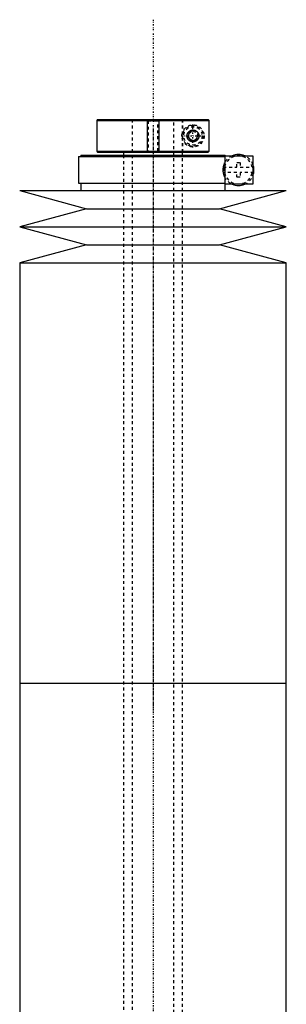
# Model space of a CAD drawing. Extents: x -168 to 702, y -1 to 976.
# Tile 9 of 9: x 605 to 695, y 643 to 976. Entities that reach past the tile are written whole.
import ezdxf

# ---------------------------------------------------------------- set-up
doc = ezdxf.new("R2010")
doc.units = 0
doc.linetypes.add('CENTER', pattern=[1.5, 0.45, -0.5, 0.05, -0.5])
doc.linetypes.add('DASHED', pattern=[2, 1, -1])
for name, color, linetype in [('AM_0', 7, 'CONTINUOUS'), ('AM_10', 7, 'CONTINUOUS'), ('AM_3', 7, 'DASHED'), ('AM_7', 7, 'CENTER')]:
    doc.layers.add(name, color=color, linetype=linetype)

msp = doc.modelspace()

# ---------------------------------------------------------------- linework, layer by layer
at = {"layer": 'AM_0', "color": 7, "linetype": 'CONTINUOUS'}
for p, q in [((631.3, 942), (631, 941.7)), ((631, 941.7), (631, 931.3)), ((631, 941.7), (668.99, 941.7)), ((631.3, 942), (668.68, 942)), ((668.99, 941.7), (668.68, 942)), ((668.99, 931.3), (668.99, 941.7)), ((624.85, 929.5), (624.85, 920.5)), ((624.85, 929.5), (674.4, 929.5)), ((625.65, 930), (625.65, 929.5)), ((625.65, 930), (674.35, 930)), ((631, 931.3), (631.3, 931)), ((631, 931.3), (668.99, 931.3)), ((631.3, 931), (668.68, 931)), ((640, 931), (640, 930)), ((660, 930), (660, 931)), ((668.68, 931), (668.99, 931.3)), ((674.35, 929.5), (674.35, 930)), ((674.4, 929.8), (683.75, 929.8)), ((674.4, 920.2), (674.4, 929.8)), ((683.75, 929.8), (683.75, 920.2)), ((624.85, 920.5), (674.4, 920.5)), ((625.65, 920.5), (625.65, 918)), ((674.35, 918), (674.35, 920.5)), ((683.75, 920.2), (674.4, 920.2)), ((605, 918), (627.5, 911.9)), ((605, 918), (695, 918)), ((672.5, 911.9), (695, 918)), ((627.5, 911.9), (605, 905.8)), ((627.5, 911.9), (672.5, 911.9)), ((695, 905.8), (672.5, 911.9)), ((605, 905.8), (627.5, 899.7)), ((605, 905.8), (695, 905.8)), ((672.5, 899.7), (695, 905.8)), ((627.5, 899.7), (605, 893.6)), ((627.5, 899.7), (672.5, 899.7)), ((695, 893.6), (672.5, 899.7)), ((605, 893.6), (605, 751.5)), ((605, 893.6), (695, 893.6)), ((695, 751.5), (695, 893.6)), ((605, 751.5), (605, 609.4)), ((605, 751.5), (695, 751.5)), ((695, 609.4), (695, 751.5))]:
    msp.add_line(p, q, dxfattribs=at)
msp.add_polyline3d([(661.5, 936.5, 0), (661.5, 936.51, 0), (661.5, 936.53, 0), (661.5, 936.56, 0), (661.5, 936.57, 0), (661.5, 936.58, 0), (661.5, 936.6, 0), (661.5, 936.63, 0), (661.51, 936.65, 0), (661.51, 936.67, 0), (661.51, 936.7, 0), (661.51, 936.71, 0), (661.51, 936.72, 0), (661.51, 936.74, 0), (661.52, 936.77, 0), (661.52, 936.79, 0), (661.52, 936.81, 0), (661.53, 936.84, 0), (661.53, 936.85, 0), (661.53, 936.86, 0), (661.54, 936.88, 0), (661.54, 936.91, 0), (661.54, 936.92, 0), (661.55, 936.93, 0), (661.55, 936.95, 0), (661.56, 936.97, 0), (661.56, 936.99, 0), (661.56, 937, 0), (661.57, 937.02, 0), (661.58, 937.04, 0), (661.58, 937.07, 0), (661.59, 937.09, 0), (661.6, 937.11, 0), (661.6, 937.12, 0), (661.6, 937.13, 0), (661.61, 937.15, 0), (661.62, 937.18, 0), (661.63, 937.2, 0), (661.63, 937.22, 0), (661.64, 937.24, 0), (661.65, 937.25, 0), (661.65, 937.26, 0), (661.66, 937.28, 0), (661.67, 937.31, 0), (661.68, 937.33, 0), (661.69, 937.35, 0), (661.7, 937.37, 0), (661.7, 937.38, 0), (661.71, 937.39, 0), (661.72, 937.41, 0), (661.73, 937.43, 0), (661.74, 937.45, 0), (661.75, 937.47, 0), (661.76, 937.49, 0), (661.77, 937.5, 0), (661.77, 937.51, 0), (661.78, 937.53, 0), (661.8, 937.55, 0), (661.81, 937.57, 0), (661.82, 937.58, 0), (661.83, 937.6, 0), (661.84, 937.61, 0), (661.84, 937.62, 0), (661.86, 937.64, 0), (661.87, 937.66, 0), (661.87, 937.67, 0), (661.91, 937.72, 0), (661.99, 937.81, 0), (662.07, 937.9, 0), (662.16, 937.99, 0), (662.25, 938.06, 0), (662.35, 938.13, 0), (662.39, 938.17, 0), (662.44, 938.2, 0), (662.54, 938.26, 0), (662.65, 938.31, 0), (662.7, 938.33, 0), (662.75, 938.35, 0), (662.85, 938.39, 0), (662.96, 938.43, 0), (663.01, 938.44, 0), (663.06, 938.45, 0), (663.17, 938.47, 0), (663.27, 938.49, 0), (663.37, 938.5, 0), (663.47, 938.5, 0), (663.57, 938.5, 0), (663.62, 938.5, 0), (663.67, 938.49, 0), (663.76, 938.48, 0), (663.86, 938.47, 0), (663.96, 938.45, 0), (664.06, 938.42, 0), (664.15, 938.39, 0), (664.2, 938.37, 0), (664.25, 938.35, 0), (664.34, 938.31, 0), (664.44, 938.27, 0), (664.52, 938.22, 0), (664.61, 938.16, 0), (664.7, 938.1, 0), (664.74, 938.07, 0), (664.78, 938.04, 0), (664.86, 937.97, 0), (664.93, 937.9, 0), (665, 937.82, 0), (665.07, 937.74, 0), (665.14, 937.65, 0), (665.17, 937.6, 0), (665.2, 937.55, 0), (665.26, 937.45, 0), (665.29, 937.38, 0), (665.3, 937.37, 0), (665.31, 937.35, 0), (665.32, 937.34, 0), (665.32, 937.33, 0), (665.33, 937.31, 0), (665.34, 937.29, 0), (665.35, 937.27, 0), (665.35, 937.25, 0), (665.36, 937.23, 0), (665.37, 937.22, 0), (665.37, 937.21, 0), (665.38, 937.19, 0), (665.38, 937.17, 0), (665.39, 937.15, 0), (665.4, 937.13, 0), (665.41, 937.11, 0), (665.41, 937.1, 0), (665.41, 937.09, 0), (665.42, 937.07, 0), (665.42, 937.05, 0), (665.43, 937.02, 0), (665.44, 937, 0), (665.44, 936.98, 0), (665.44, 936.97, 0), (665.45, 936.96, 0), (665.45, 936.94, 0), (665.46, 936.92, 0), (665.46, 936.91, 0), (665.46, 936.89, 0), (665.46, 936.87, 0), (665.47, 936.85, 0), (665.47, 936.84, 0), (665.47, 936.83, 0), (665.48, 936.81, 0), (665.48, 936.78, 0), (665.48, 936.76, 0), (665.49, 936.74, 0), (665.49, 936.72, 0), (665.49, 936.71, 0), (665.49, 936.69, 0), (665.49, 936.67, 0), (665.49, 936.65, 0), (665.5, 936.63, 0), (665.5, 936.6, 0), (665.5, 936.58, 0), (665.5, 936.57, 0), (665.5, 936.56, 0), (665.5, 936.53, 0), (665.5, 936.51, 0), (665.5, 936.5, 0), (665.5, 936.49, 0), (665.5, 936.47, 0), (665.5, 936.44, 0), (665.5, 936.43, 0), (665.5, 936.42, 0), (665.5, 936.4, 0), (665.5, 936.37, 0), (665.49, 936.35, 0), (665.49, 936.33, 0), (665.49, 936.31, 0), (665.49, 936.29, 0), (665.49, 936.28, 0), (665.49, 936.26, 0), (665.48, 936.24, 0), (665.48, 936.22, 0), (665.48, 936.19, 0), (665.47, 936.17, 0), (665.47, 936.16, 0), (665.47, 936.15, 0), (665.46, 936.13, 0), (665.46, 936.11, 0), (665.46, 936.09, 0), (665.46, 936.08, 0), (665.45, 936.06, 0), (665.45, 936.04, 0), (665.44, 936.03, 0), (665.44, 936.02, 0), (665.44, 936, 0), (665.43, 935.98, 0), (665.42, 935.95, 0), (665.42, 935.93, 0), (665.41, 935.91, 0), (665.41, 935.9, 0), (665.41, 935.89, 0), (665.4, 935.87, 0), (665.39, 935.85, 0), (665.38, 935.83, 0), (665.38, 935.81, 0), (665.37, 935.79, 0), (665.37, 935.78, 0), (665.36, 935.77, 0), (665.35, 935.75, 0), (665.35, 935.73, 0), (665.34, 935.71, 0), (665.33, 935.69, 0), (665.32, 935.67, 0), (665.32, 935.66, 0), (665.31, 935.65, 0), (665.3, 935.63, 0), (665.29, 935.62, 0), (665.26, 935.55, 0), (665.2, 935.45, 0), (665.17, 935.4, 0), (665.14, 935.35, 0), (665.07, 935.26, 0), (665, 935.18, 0), (664.93, 935.1, 0), (664.86, 935.03, 0), (664.78, 934.96, 0), (664.74, 934.93, 0), (664.7, 934.9, 0), (664.61, 934.84, 0), (664.52, 934.78, 0), (664.44, 934.73, 0), (664.34, 934.69, 0), (664.25, 934.65, 0), (664.2, 934.63, 0), (664.15, 934.61, 0), (664.06, 934.58, 0), (663.96, 934.55, 0), (663.86, 934.53, 0), (663.76, 934.52, 0), (663.67, 934.51, 0), (663.62, 934.5, 0), (663.57, 934.5, 0), (663.47, 934.5, 0), (663.37, 934.5, 0), (663.27, 934.51, 0), (663.17, 934.53, 0), (663.06, 934.55, 0), (663.01, 934.56, 0), (662.96, 934.57, 0), (662.85, 934.61, 0), (662.75, 934.65, 0), (662.7, 934.67, 0), (662.65, 934.69, 0), (662.54, 934.74, 0), (662.44, 934.8, 0), (662.39, 934.83, 0), (662.35, 934.87, 0), (662.25, 934.94, 0), (662.16, 935.01, 0), (662.07, 935.1, 0), (661.99, 935.19, 0), (661.91, 935.28, 0), (661.87, 935.33, 0), (661.87, 935.34, 0), (661.86, 935.36, 0), (661.84, 935.38, 0), (661.84, 935.39, 0), (661.83, 935.4, 0), (661.82, 935.42, 0), (661.81, 935.43, 0), (661.8, 935.45, 0), (661.78, 935.47, 0), (661.77, 935.49, 0), (661.77, 935.5, 0), (661.76, 935.51, 0), (661.75, 935.53, 0), (661.74, 935.55, 0), (661.73, 935.57, 0), (661.72, 935.59, 0), (661.71, 935.61, 0), (661.7, 935.62, 0), (661.7, 935.63, 0), (661.69, 935.65, 0), (661.68, 935.67, 0), (661.67, 935.69, 0), (661.66, 935.72, 0), (661.65, 935.74, 0), (661.65, 935.75, 0), (661.64, 935.76, 0), (661.63, 935.78, 0), (661.63, 935.8, 0), (661.62, 935.82, 0), (661.61, 935.85, 0), (661.6, 935.87, 0), (661.6, 935.88, 0), (661.6, 935.89, 0), (661.59, 935.91, 0), (661.58, 935.93, 0), (661.58, 935.96, 0), (661.57, 935.98, 0), (661.56, 936, 0), (661.56, 936.01, 0), (661.56, 936.03, 0), (661.55, 936.05, 0), (661.55, 936.07, 0), (661.54, 936.08, 0), (661.54, 936.09, 0), (661.54, 936.12, 0), (661.53, 936.14, 0), (661.53, 936.15, 0), (661.53, 936.16, 0), (661.52, 936.19, 0), (661.52, 936.21, 0), (661.52, 936.23, 0), (661.51, 936.26, 0), (661.51, 936.28, 0), (661.51, 936.29, 0), (661.51, 936.3, 0), (661.51, 936.33, 0), (661.51, 936.35, 0), (661.5, 936.37, 0), (661.5, 936.4, 0), (661.5, 936.42, 0), (661.5, 936.43, 0), (661.5, 936.44, 0), (661.5, 936.47, 0), (661.5, 936.49, 0), (661.5, 936.5, 0)], dxfattribs=at)
for start, end in [(66.1045, 113.8955), (338.9605, 21.0395), (246.1045, 293.8955)]:
    msp.add_arc((678.85, 925), 5.25, start, end, dxfattribs=at)
at = {"layer": 'AM_10', "color": 7, "linetype": 'CONTINUOUS'}
for p, q in [((648, 942), (648, 931)), ((652, 942), (652, 931))]:
    msp.add_line(p, q, dxfattribs=at)
msp.add_arc((663.5, 936.5), 1.57, 75, 15, dxfattribs=at)
at = {"layer": 'AM_3', "color": 6, "linetype": 'DASHED'}
for p, q in [((643, 942), (643, 266)), ((648, 942), (648.38, 941.62)), ((648.38, 941.62), (648.38, 931.38)), ((648.38, 941.62), (651.62, 941.62)), ((651.62, 941.62), (652, 942)), ((651.62, 931.38), (651.62, 941.62)), ((657, 266), (657, 942)), ((659.97, 942), (659.97, 931)), ((660, 931), (660, 942)), ((662, 937.37), (663.5, 938.23)), ((662, 935.63), (662, 937.37)), ((663.5, 934.77), (662, 935.63)), ((663.5, 938.23), (665, 937.37)), ((665, 935.63), (663.5, 934.77)), ((665, 937.37), (665, 935.63)), ((640, 930), (640, 306)), ((648.38, 931.38), (648, 931)), ((648.38, 931.38), (651.62, 931.38)), ((652, 931), (651.62, 931.38)), ((660, 296), (660, 930)), ((673.68, 925.9), (678.25, 925.9)), ((674.16, 922.65), (674.16, 927.35)), ((678.25, 927.5), (679.45, 927.5)), ((678.25, 925.9), (678.25, 927.5)), ((679.45, 927.5), (679.45, 925.9)), ((679.45, 925.9), (684.02, 925.9)), ((678.25, 924.1), (673.68, 924.1)), ((678.25, 922.5), (678.25, 924.1)), ((679.45, 922.5), (678.25, 922.5)), ((679.45, 924.1), (679.45, 922.5)), ((684.02, 924.1), (679.45, 924.1))]:
    msp.add_line(p, q, dxfattribs=at)
msp.add_polyline3d([(674.16, 927.35, 0), (674.11, 927.26, 0), (674.06, 927.16, 0), (674.05, 927.12, 0), (674.03, 927.09, 0), (674.03, 927.07, 0), (674.02, 927.06, 0), (674.01, 927.02, 0), (673.99, 926.99, 0), (673.98, 926.96, 0), (673.96, 926.92, 0), (673.95, 926.88, 0), (673.94, 926.87, 0), (673.94, 926.85, 0), (673.92, 926.81, 0), (673.91, 926.77, 0), (673.9, 926.76, 0), (673.9, 926.74, 0), (673.88, 926.7, 0), (673.87, 926.66, 0), (673.86, 926.64, 0), (673.86, 926.62, 0), (673.84, 926.58, 0), (673.83, 926.54, 0), (673.82, 926.5, 0), (673.81, 926.46, 0), (673.8, 926.42, 0), (673.79, 926.4, 0), (673.78, 926.38, 0), (673.77, 926.33, 0), (673.76, 926.29, 0), (673.75, 926.25, 0), (673.74, 926.2, 0), (673.73, 926.16, 0), (673.72, 926.13, 0), (673.72, 926.11, 0), (673.71, 926.06, 0), (673.7, 926.01, 0), (673.69, 925.96, 0), (673.68, 925.91, 0), (673.67, 925.86, 0), (673.67, 925.83, 0), (673.66, 925.8, 0), (673.65, 925.75, 0), (673.65, 925.7, 0), (673.64, 925.64, 0), (673.63, 925.59, 0), (673.63, 925.53, 0), (673.62, 925.5, 0), (673.62, 925.48, 0), (673.62, 925.42, 0), (673.61, 925.36, 0), (673.61, 925.31, 0), (673.61, 925.25, 0), (673.6, 925.19, 0), (673.6, 925.17, 0), (673.6, 925.14, 0), (673.6, 925.08, 0), (673.6, 925.03, 0), (673.6, 925, 0), (673.6, 924.97, 0), (673.6, 924.92, 0), (673.6, 924.86, 0), (673.6, 924.83, 0), (673.6, 924.81, 0), (673.61, 924.75, 0), (673.61, 924.69, 0), (673.61, 924.64, 0), (673.62, 924.58, 0), (673.62, 924.52, 0), (673.62, 924.5, 0), (673.63, 924.47, 0), (673.63, 924.41, 0), (673.64, 924.36, 0), (673.65, 924.3, 0), (673.65, 924.25, 0), (673.66, 924.2, 0), (673.67, 924.17, 0), (673.67, 924.14, 0), (673.68, 924.09, 0), (673.69, 924.04, 0), (673.7, 923.99, 0), (673.71, 923.94, 0), (673.72, 923.89, 0), (673.72, 923.87, 0), (673.73, 923.84, 0), (673.74, 923.8, 0), (673.75, 923.75, 0), (673.76, 923.71, 0), (673.77, 923.67, 0), (673.78, 923.62, 0), (673.79, 923.6, 0), (673.8, 923.58, 0), (673.81, 923.54, 0), (673.82, 923.5, 0), (673.83, 923.46, 0), (673.84, 923.42, 0), (673.86, 923.38, 0), (673.86, 923.36, 0), (673.87, 923.34, 0), (673.88, 923.3, 0), (673.9, 923.26, 0), (673.9, 923.24, 0), (673.91, 923.23, 0), (673.92, 923.19, 0), (673.94, 923.15, 0), (673.94, 923.13, 0), (673.95, 923.12, 0), (673.96, 923.08, 0), (673.98, 923.04, 0), (673.99, 923.01, 0), (674.01, 922.98, 0), (674.02, 922.94, 0), (674.03, 922.93, 0), (674.03, 922.91, 0), (674.05, 922.88, 0), (674.06, 922.84, 0), (674.11, 922.74, 0), (674.16, 922.65, 0)], dxfattribs=at)
for radius in [3.75, 3.5, 3.1, 2]:
    msp.add_circle((663.5, 936.5), radius, dxfattribs=at)
for radius, start, end in [(5.25, 113.8955, 153.3873), (4.75, 10.9221, 169.0779), (5.25, 21.0395, 66.1045), (5.25, 206.6127, 246.1045), (4.75, 190.9221, 349.0779), (5.25, 293.8955, 338.9605)]:
    msp.add_arc((678.85, 925), radius, start, end, dxfattribs=at)
at = {"layer": 'AM_7', "color": 4, "linetype": 'CENTER'}
for p, q in [((650, 975.8), (650, 232.2)), ((650, 938.92), (650, 742.58)), ((663.5, 932.56), (663.5, 940.44)), ((659.56, 936.5), (667.44, 936.5)), ((650, 760.42), (650, 564.08))]:
    msp.add_line(p, q, dxfattribs=at)

doc.saveas('drawing.dxf')
